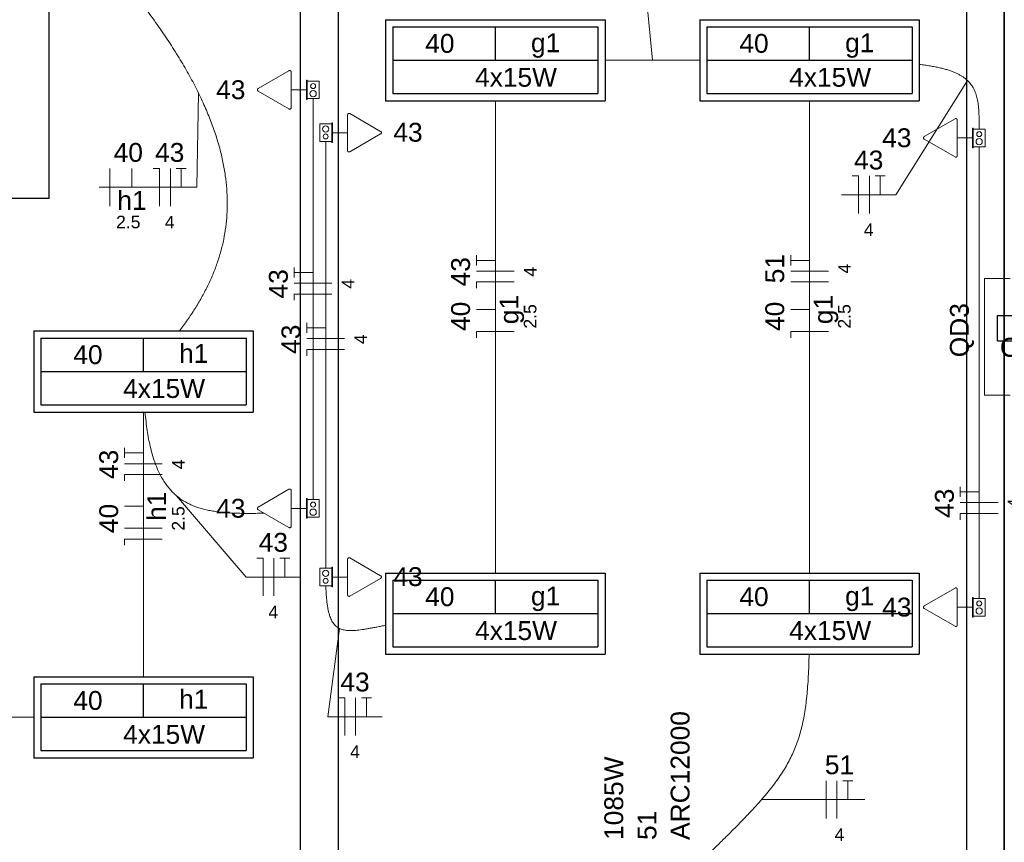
# Model space of a CAD drawing. Header units: millimetres. Extents: x -8 to 220, y -114 to 51.
# Tile 54 of 82: x 29.29 to 33.21, y 37.44 to 40.71. Entities that reach past the tile are written whole.
import ezdxf

# ---------------------------------------------------------------- set-up
doc = ezdxf.new("R2010")
doc.units = ezdxf.units.MM
doc.header["$MEASUREMENT"] = 0
for name, color, linetype in [('Arq-parede-alta', 5, 'Continuous'), ('P-SIMBOL', 5, 'Continuous'), ('parede', 5, 'Continuous')]:
    doc.layers.add(name, color=color, linetype=linetype)
for name, color, linetype, lineweight in [('EL-Condutos', 4, 'Continuous', 5), ('EL-Fios (Fase 1)', 7, 'Continuous', 5), ('EL-Fios (Fase 2)', 7, 'Continuous', 5), ('EL-Fios (Neutro)', 7, 'Continuous', 5), ('EL-Fios (Retorno)', 7, 'Continuous', 5), ('EL-Fios (Terra)', 7, 'Continuous', 5), ('EL-Quadro de distribuição', 7, 'Continuous', 5), ('EL-Textos fios', 7, 'Continuous', 5), ('EL-Tomadas', 4, 'Continuous', 5), ('IFC-Caixa de passagem-Contorno', 44, 'Continuous', 5), ('Textos', 7, 'Continuous', 5)]:
    doc.layers.add(name, color=color, linetype=linetype, lineweight=lineweight)
doc.styles.add('Arial', font='arial.ttf')

msp = doc.modelspace()

# ---------------------------------------------------------------- linework, layer by layer
for p, q in [((33.1828, 39.5315), (33.3828, 39.5315)), ((33.1828, 39.4315), (33.1828, 39.5315)), ((33.1828, 39.4315), (33.3828, 39.4315))]:
    msp.add_line(p, q)
at = {"layer": 'Arq-parede-alta', "color": 8, "ltscale": 0.03}
msp.add_lwpolyline([(29.4098, 39.9968), (29.4098, 41.6468)], dxfattribs=at)
at = {"layer": 'EL-Condutos', "linetype": 'Continuous'}
for points in [[(29.3894, 41.2127), (29.468, 41.1317), (29.5417, 41.0528), (29.6106, 40.9761), (29.6748, 40.9014), (29.7342, 40.8287), (29.789, 40.7579), (29.8393, 40.6889), (29.8851, 40.6218), (29.9266, 40.5564), (29.9638, 40.4926), (29.9967, 40.4305), (30.0256, 40.3699), (30.0503, 40.3108), (30.0711, 40.2531), (30.088, 40.1968), (30.1011, 40.1417), (30.1105, 40.0879), (30.1162, 40.0352), (30.1183, 39.9836), (30.1169, 39.9331), (30.112, 39.8835), (30.1039, 39.8348), (30.0925, 39.787), (30.0779, 39.74), (30.0602, 39.6937), (30.0394, 39.648), (30.0157, 39.603), (29.9892, 39.5584), (29.9599, 39.5143), (29.9278, 39.4707)], [(31.6219, 40.5467), (31.6355, 40.5467), (31.6488, 40.5467), (31.662, 40.5467), (31.675, 40.5467), (31.6878, 40.5467), (31.7004, 40.5467), (31.7129, 40.5467), (31.7253, 40.5467), (31.7376, 40.5467), (31.7497, 40.5467), (31.7619, 40.5467), (31.7739, 40.5467), (31.7859, 40.5467), (31.7978, 40.5467), (31.8098, 40.5467), (31.8217, 40.5467), (31.8337, 40.5467), (31.8457, 40.5467), (31.8577, 40.5467), (31.8698, 40.5467), (31.882, 40.5467), (31.8943, 40.5467), (31.9067, 40.5467), (31.9192, 40.5467), (31.9318, 40.5467), (31.9446, 40.5467), (31.9576, 40.5467), (31.9708, 40.5467), (31.9841, 40.5467), (31.9977, 40.5467)], [(32.8714, 40.5305), (32.8938, 40.5276), (32.9146, 40.5243), (32.9341, 40.5208), (32.9523, 40.517), (32.9691, 40.5128), (32.9848, 40.5083), (32.9992, 40.5034), (33.0125, 40.4982), (33.0246, 40.4926), (33.0358, 40.4866), (33.0459, 40.4803), (33.055, 40.4736), (33.0633, 40.4664), (33.0707, 40.4589), (33.0772, 40.4509), (33.083, 40.4424), (33.0881, 40.4336), (33.0925, 40.4242), (33.0963, 40.4144), (33.0995, 40.4042), (33.1021, 40.3934), (33.1043, 40.3821), (33.106, 40.3704), (33.1074, 40.3581), (33.1084, 40.3453), (33.1091, 40.3319), (33.1096, 40.318), (33.1098, 40.3035), (33.1099, 40.2885), (33.1099, 40.2729)], [(30.4598, 38.7989), (30.4598, 38.8741), (30.4598, 38.9447), (30.4598, 39.0109), (30.4598, 39.0731), (30.4598, 39.1316), (30.4598, 39.1868), (30.4598, 39.2389), (30.4598, 39.2885), (30.4598, 39.3357), (30.4598, 39.3809), (30.4598, 39.4245), (30.4598, 39.4669), (30.4598, 39.5082), (30.4598, 39.549), (30.4598, 39.5894), (30.4598, 39.6299), (30.4598, 39.6709), (30.4598, 39.7125), (30.4598, 39.7553), (30.4598, 39.7994), (30.4598, 39.8453), (30.4598, 39.8934), (30.4598, 39.9438), (30.4598, 39.997), (30.4598, 40.0534), (30.4598, 40.1132), (30.4598, 40.1768), (30.4598, 40.2445), (30.4598, 40.3167), (30.4598, 40.3937)], [(31.1848, 38.5071), (31.1848, 38.5937), (31.1848, 38.6753), (31.1848, 38.7523), (31.1848, 38.8251), (31.1848, 38.894), (31.1848, 38.9594), (31.1848, 39.0215), (31.1848, 39.0809), (31.1848, 39.1377), (31.1848, 39.1925), (31.1848, 39.2455), (31.1848, 39.297), (31.1848, 39.3475), (31.1848, 39.3973), (31.1848, 39.4467), (31.1848, 39.4962), (31.1848, 39.546), (31.1848, 39.5965), (31.1848, 39.648), (31.1848, 39.701), (31.1848, 39.7557), (31.1848, 39.8126), (31.1848, 39.872), (31.1848, 39.9341), (31.1848, 39.9995), (31.1848, 40.0684), (31.1848, 40.1412), (31.1848, 40.2182), (31.1848, 40.2998), (31.1848, 40.3864)], [(32.4348, 40.3864), (32.4348, 40.2998), (32.4348, 40.2182), (32.4348, 40.1412), (32.4348, 40.0684), (32.4348, 39.9995), (32.4348, 39.9341), (32.4348, 39.872), (32.4348, 39.8126), (32.4348, 39.7557), (32.4348, 39.701), (32.4348, 39.648), (32.4348, 39.5965), (32.4348, 39.546), (32.4348, 39.4962), (32.4348, 39.4467), (32.4348, 39.3973), (32.4348, 39.3475), (32.4348, 39.297), (32.4348, 39.2455), (32.4348, 39.1925), (32.4348, 39.1377), (32.4348, 39.0809), (32.4348, 39.0215), (32.4348, 38.9594), (32.4348, 38.894), (32.4348, 38.8251), (32.4348, 38.7523), (32.4348, 38.6753), (32.4348, 38.5937), (32.4348, 38.5071)], [(30.5098, 40.2248), (30.5098, 40.1446), (30.5098, 40.0695), (30.5098, 39.9989), (30.5098, 39.9327), (30.5098, 39.8704), (30.5098, 39.8116), (30.5098, 39.7561), (30.5098, 39.7033), (30.5098, 39.6531), (30.5098, 39.6049), (30.5098, 39.5585), (30.5098, 39.5135), (30.5098, 39.4695), (30.5098, 39.4262), (30.5098, 39.3832), (30.5098, 39.3401), (30.5098, 39.2966), (30.5098, 39.2523), (30.5098, 39.2068), (30.5098, 39.1599), (30.5098, 39.111), (30.5098, 39.06), (30.5098, 39.0063), (30.5098, 38.9497), (30.5098, 38.8898), (30.5098, 38.8261), (30.5098, 38.7585), (30.5098, 38.6864), (30.5098, 38.6096), (30.5098, 38.5276)], [(33.1098, 40.2031), (33.1098, 40.1163), (33.1098, 40.0349), (33.1098, 39.9586), (33.1098, 39.887), (33.1098, 39.8196), (33.1098, 39.7562), (33.1098, 39.6963), (33.1098, 39.6395), (33.1098, 39.5855), (33.1098, 39.5338), (33.1098, 39.4841), (33.1098, 39.436), (33.1098, 39.3892), (33.1098, 39.3431), (33.1098, 39.2976), (33.1098, 39.252), (33.1098, 39.2062), (33.1098, 39.1596), (33.1098, 39.112), (33.1098, 39.0629), (33.1098, 39.0119), (33.1098, 38.9587), (33.1098, 38.9028), (33.1098, 38.844), (33.1098, 38.7817), (33.1098, 38.7157), (33.1098, 38.6455), (33.1098, 38.5707), (33.1098, 38.491), (33.1098, 38.406)], [(29.7848, 38.0945), (29.7848, 38.1416), (29.7848, 38.1861), (29.7848, 38.2284), (29.7848, 38.2686), (29.7848, 38.3068), (29.7848, 38.3433), (29.7848, 38.3782), (29.7848, 38.4117), (29.7848, 38.444), (29.7848, 38.4753), (29.7848, 38.5056), (29.7848, 38.5353), (29.7848, 38.5644), (29.7848, 38.5932), (29.7848, 38.6218), (29.7848, 38.6504), (29.7848, 38.6791), (29.7848, 38.7083), (29.7848, 38.7379), (29.7848, 38.7683), (29.7848, 38.7995), (29.7848, 38.8318), (29.7848, 38.8653), (29.7848, 38.9002), (29.7848, 38.9367), (29.7848, 38.9749), (29.7848, 39.0151), (29.7848, 39.0574), (29.7848, 39.102), (29.7848, 39.149)], [(29.7911, 39.1482), (29.7949, 39.1103), (29.7996, 39.0749), (29.8052, 39.0418), (29.8118, 39.011), (29.8191, 38.9823), (29.8274, 38.9557), (29.8365, 38.9312), (29.8464, 38.9085), (29.8572, 38.8878), (29.8689, 38.8688), (29.8813, 38.8516), (29.8946, 38.836), (29.9087, 38.8219), (29.9236, 38.8093), (29.9393, 38.7981), (29.9558, 38.7883), (29.973, 38.7797), (29.9911, 38.7722), (30.0099, 38.7659), (30.0294, 38.7605), (30.0497, 38.7561), (30.0708, 38.7526), (30.0925, 38.7498), (30.115, 38.7478), (30.1382, 38.7463), (30.1622, 38.7455), (30.1868, 38.7451), (30.2121, 38.745), (30.2381, 38.7454), (30.2648, 38.7459)], [(30.5105, 38.4575), (30.5112, 38.4376), (30.5123, 38.4191), (30.5137, 38.402), (30.5155, 38.3863), (30.5177, 38.3718), (30.5202, 38.3586), (30.5231, 38.3465), (30.5265, 38.3356), (30.5304, 38.3259), (30.5346, 38.3172), (30.5394, 38.3095), (30.5447, 38.3028), (30.5505, 38.297), (30.5569, 38.2921), (30.5638, 38.2881), (30.5713, 38.2849), (30.5794, 38.2825), (30.5882, 38.2807), (30.5975, 38.2797), (30.6075, 38.2792), (30.6182, 38.2794), (30.6296, 38.2801), (30.6417, 38.2813), (30.6546, 38.283), (30.6682, 38.2851), (30.6825, 38.2875), (30.6977, 38.2903), (30.7136, 38.2933), (30.7304, 38.2966), (30.7481, 38.3001)], [(31.8023, 37.164), (31.8543, 37.2155), (31.9033, 37.2638), (31.9496, 37.3091), (31.9931, 37.3516), (32.0339, 37.3915), (32.0722, 37.429), (32.1079, 37.4644), (32.1413, 37.4979), (32.1723, 37.5296), (32.201, 37.5599), (32.2276, 37.5888), (32.2522, 37.6167), (32.2747, 37.6438), (32.2953, 37.6703), (32.3141, 37.6963), (32.3311, 37.7222), (32.3465, 37.7481), (32.3603, 37.7742), (32.3726, 37.8008), (32.3835, 37.828), (32.3931, 37.8562), (32.4014, 37.8855), (32.4086, 37.9161), (32.4147, 37.9483), (32.4198, 37.9822), (32.424, 38.0181), (32.4273, 38.0562), (32.43, 38.0968), (32.4319, 38.14), (32.4333, 38.186)], [(28.9719, 37.9343), (28.9855, 37.9343), (28.9988, 37.9343), (29.012, 37.9343), (29.025, 37.9343), (29.0378, 37.9343), (29.0504, 37.9343), (29.0629, 37.9343), (29.0753, 37.9343), (29.0876, 37.9343), (29.0997, 37.9343), (29.1119, 37.9343), (29.1239, 37.9343), (29.1359, 37.9343), (29.1478, 37.9343), (29.1598, 37.9343), (29.1717, 37.9343), (29.1837, 37.9343), (29.1957, 37.9343), (29.2077, 37.9343), (29.2198, 37.9343), (29.232, 37.9343), (29.2443, 37.9343), (29.2567, 37.9343), (29.2692, 37.9343), (29.2818, 37.9343), (29.2946, 37.9343), (29.3076, 37.9343), (29.3208, 37.9343), (29.3341, 37.9343), (29.3477, 37.9343)]]:
    msp.add_spline(points, degree=3, dxfattribs=at)
at = {"layer": 'EL-Fios (Fase 1)'}
for p, q in [((29.6516, 39.9671), (29.6516, 40.1171)), ((29.8917, 39.9671), (29.8917, 40.1171)), ((32.6728, 39.9369), (32.6728, 40.0869)), ((31.2598, 39.7083), (31.1098, 39.7083)), ((30.5348, 39.6603), (30.3848, 39.6603)), ((32.5098, 39.6655), (32.3598, 39.6655)), ((30.5848, 39.4401), (30.4348, 39.4401)), ((29.8598, 38.9425), (29.7098, 38.9425)), ((33.1848, 38.7878), (33.0348, 38.7878)), ((29.8598, 38.686), (29.7098, 38.686)), ((30.304, 38.4168), (30.304, 38.5668)), ((30.6289, 37.8615), (30.6289, 38.0115)), ((32.5012, 37.5322), (32.5012, 37.6822))]:
    msp.add_line(p, q, dxfattribs=at)
at = {"layer": 'EL-Fios (Fase 2)'}
for p, q in [((32.5098, 39.7083), (32.3598, 39.7083)), ((32.544, 37.5322), (32.544, 37.6822))]:
    msp.add_line(p, q, dxfattribs=at)
at = {"layer": 'EL-Fios (Neutro)'}
for p, q in [((29.8239, 40.1171), (29.8489, 40.1171)), ((29.8489, 39.9671), (29.8489, 40.1171)), ((32.605, 40.0869), (32.63, 40.0869)), ((32.63, 39.9369), (32.63, 40.0869)), ((31.2598, 39.6655), (31.1098, 39.6655)), ((31.1098, 39.6405), (31.1098, 39.6655)), ((30.5348, 39.6174), (30.3848, 39.6174)), ((30.3848, 39.5924), (30.3848, 39.6174)), ((31.2598, 39.4682), (31.1098, 39.4682)), ((31.1098, 39.4432), (31.1098, 39.4682)), ((32.5098, 39.4682), (32.3598, 39.4682)), ((32.3598, 39.4432), (32.3598, 39.4682)), ((30.5848, 39.3972), (30.4348, 39.3972)), ((30.4348, 39.3722), (30.4348, 39.3972)), ((29.8598, 38.8996), (29.7098, 38.8996)), ((29.7098, 38.8746), (29.7098, 38.8996)), ((33.1848, 38.745), (33.0348, 38.745)), ((33.0348, 38.72), (33.0348, 38.745)), ((29.8598, 38.6432), (29.7098, 38.6432)), ((29.7098, 38.6182), (29.7098, 38.6432)), ((30.2361, 38.5668), (30.2611, 38.5668)), ((30.2611, 38.4168), (30.2611, 38.5668)), ((30.561, 38.0115), (30.586, 38.0115)), ((30.586, 37.8615), (30.586, 38.0115))]:
    msp.add_line(p, q, dxfattribs=at)
at = {"layer": 'EL-Fios (Retorno)'}
for p, q in [((29.7391, 40.0421), (29.7391, 40.1171)), ((31.1848, 39.5557), (31.1098, 39.5557)), ((32.4348, 39.5557), (32.3598, 39.5557)), ((29.7848, 38.7735), (29.7098, 38.7735))]:
    msp.add_line(p, q, dxfattribs=at)
at = {"layer": 'EL-Fios (Terra)'}
for points in [[(29.9346, 40.0421), (29.9346, 40.1171), (29.9146, 40.1171), (29.9546, 40.1171)], [(32.7157, 40.0119), (32.7157, 40.0869), (32.6957, 40.0869), (32.7357, 40.0869)], [(31.1848, 39.7512), (31.1098, 39.7512), (31.1098, 39.7312), (31.1098, 39.7712)], [(32.4348, 39.7512), (32.3598, 39.7512), (32.3598, 39.7312), (32.3598, 39.7712)], [(30.4598, 39.7032), (30.3848, 39.7032), (30.3848, 39.6832), (30.3848, 39.7232)], [(30.5098, 39.4829), (30.4348, 39.4829), (30.4348, 39.4629), (30.4348, 39.5029)], [(29.7848, 38.9854), (29.7098, 38.9854), (29.7098, 38.9654), (29.7098, 39.0054)], [(33.1098, 38.8307), (33.0348, 38.8307), (33.0348, 38.8107), (33.0348, 38.8507)], [(30.3468, 38.4918), (30.3468, 38.5668), (30.3268, 38.5668), (30.3668, 38.5668)], [(30.6717, 37.9365), (30.6717, 38.0115), (30.6517, 38.0115), (30.6917, 38.0115)], [(32.5869, 37.6072), (32.5869, 37.6822), (32.5669, 37.6822), (32.6069, 37.6822)]]:
    msp.add_lwpolyline(points, dxfattribs=at)
at = {"layer": 'EL-Quadro de distribuição'}
for p, q in [((33.1316, 39.6787), (33.2336, 39.6787)), ((33.1316, 39.2147), (33.1316, 39.6787)), ((33.2336, 39.2147), (33.1316, 39.2147))]:
    msp.add_line(p, q, dxfattribs=at)
at = {"layer": 'EL-Textos fios'}
for p, q in [((31.8098, 40.5467), (31.772, 40.9519)), ((33.0632, 40.4665), (32.7785, 40.0119)), ((30.004, 40.4159), (29.9974, 40.0421)), ((29.6087, 40.0421), (29.9974, 40.0421)), ((32.5621, 40.0119), (32.7785, 40.0119)), ((29.916, 38.8155), (30.1933, 38.4918)), ((30.1933, 38.4918), (30.4097, 38.4918)), ((30.5646, 38.2877), (30.5182, 37.9365)), ((30.5182, 37.9365), (30.7346, 37.9365)), ((32.2439, 37.6072), (32.4529, 37.6072)), ((32.4529, 37.6072), (32.6551, 37.6072))]:
    msp.add_line(p, q, dxfattribs=at)
at = {"layer": 'EL-Tomadas'}
for p, q in [((30.2411, 40.4345), (30.3638, 40.5054)), ((30.3728, 40.5002), (30.3727, 40.3585)), ((30.3727, 40.4293), (30.433, 40.4293)), ((30.3637, 40.3533), (30.2411, 40.4241)), ((30.5968, 40.1881), (30.5969, 40.3297)), ((30.6059, 40.3349), (30.7285, 40.2641)), ((32.8911, 40.2434), (33.0138, 40.3142)), ((33.0228, 40.309), (33.0227, 40.1674)), ((30.5969, 40.2589), (30.5366, 40.2589)), ((30.7285, 40.2537), (30.6058, 40.1829)), ((33.0137, 40.1622), (32.8911, 40.233)), ((33.0227, 40.2382), (33.083, 40.2382)), ((30.2411, 38.7702), (30.3638, 38.841)), ((30.3728, 38.8358), (30.3727, 38.6942)), ((30.3637, 38.689), (30.2411, 38.7598)), ((30.3727, 38.765), (30.433, 38.765)), ((30.5968, 38.4213), (30.5969, 38.5629)), ((30.6059, 38.5681), (30.7285, 38.4973)), ((30.5969, 38.4921), (30.5366, 38.4921)), ((30.7285, 38.4869), (30.6058, 38.4161)), ((32.8911, 38.3773), (33.0138, 38.4482)), ((33.0228, 38.443), (33.0227, 38.3013)), ((33.0137, 38.2961), (32.8911, 38.3669)), ((33.0227, 38.3721), (33.083, 38.3721))]:
    msp.add_line(p, q, dxfattribs=at)
for points in [[(30.3728, 40.5002), (30.3727, 40.5009), (30.3726, 40.5015), (30.3724, 40.5022), (30.3721, 40.5029), (30.3718, 40.5035), (30.3714, 40.504), (30.3709, 40.5045), (30.3703, 40.505), (30.3698, 40.5054), (30.3691, 40.5057), (30.3685, 40.5059), (30.3678, 40.5061), (30.3671, 40.5062), (30.3664, 40.5062), (30.3657, 40.5061), (30.365, 40.5059), (30.3644, 40.5057), (30.3638, 40.5054)], [(30.2411, 40.4345), (30.2405, 40.4341), (30.2399, 40.4337), (30.2395, 40.4332), (30.2391, 40.4326), (30.2387, 40.432), (30.2384, 40.4314), (30.2382, 40.4307), (30.2381, 40.43), (30.2381, 40.4293), (30.2381, 40.4286), (30.2382, 40.4279), (30.2384, 40.4273), (30.2387, 40.4266), (30.2391, 40.426), (30.2395, 40.4255), (30.2399, 40.425), (30.2405, 40.4245), (30.2411, 40.4241)], [(30.3637, 40.3533), (30.3643, 40.353), (30.365, 40.3528), (30.3656, 40.3526), (30.3663, 40.3525), (30.367, 40.3525), (30.3677, 40.3526), (30.3684, 40.3528), (30.3691, 40.353), (30.3697, 40.3533), (30.3703, 40.3537), (30.3708, 40.3542), (30.3713, 40.3547), (30.3717, 40.3552), (30.3721, 40.3558), (30.3723, 40.3565), (30.3725, 40.3571), (30.3726, 40.3578), (30.3727, 40.3585)], [(30.6059, 40.3349), (30.6053, 40.3352), (30.6046, 40.3355), (30.6039, 40.3356), (30.6032, 40.3357), (30.6026, 40.3357), (30.6019, 40.3356), (30.6012, 40.3355), (30.6005, 40.3352), (30.5999, 40.3349), (30.5993, 40.3345), (30.5988, 40.3341), (30.5983, 40.3336), (30.5979, 40.333), (30.5975, 40.3324), (30.5973, 40.3318), (30.5971, 40.3311), (30.5969, 40.3304), (30.5969, 40.3297)], [(33.0228, 40.309), (33.0227, 40.3097), (33.0226, 40.3104), (33.0224, 40.3111), (33.0221, 40.3117), (33.0218, 40.3123), (33.0214, 40.3129), (33.0209, 40.3134), (33.0203, 40.3139), (33.0198, 40.3142), (33.0191, 40.3146), (33.0185, 40.3148), (33.0178, 40.315), (33.0171, 40.315), (33.0164, 40.315), (33.0157, 40.315), (33.015, 40.3148), (33.0144, 40.3146), (33.0138, 40.3142)], [(30.7285, 40.2537), (30.7291, 40.2541), (30.7296, 40.2546), (30.7301, 40.2551), (30.7305, 40.2556), (30.7309, 40.2562), (30.7312, 40.2569), (30.7314, 40.2575), (30.7315, 40.2582), (30.7315, 40.2589), (30.7315, 40.2596), (30.7314, 40.2603), (30.7312, 40.261), (30.7309, 40.2616), (30.7305, 40.2622), (30.7301, 40.2628), (30.7296, 40.2633), (30.7291, 40.2637), (30.7285, 40.2641)], [(32.8911, 40.2434), (32.8905, 40.243), (32.8899, 40.2426), (32.8895, 40.2421), (32.8891, 40.2415), (32.8887, 40.2409), (32.8884, 40.2403), (32.8882, 40.2396), (32.8881, 40.2389), (32.8881, 40.2382), (32.8881, 40.2375), (32.8882, 40.2368), (32.8884, 40.2362), (32.8887, 40.2355), (32.8891, 40.2349), (32.8895, 40.2344), (32.8899, 40.2338), (32.8905, 40.2334), (32.8911, 40.233)], [(30.5968, 40.1881), (30.5969, 40.1874), (30.597, 40.1867), (30.5972, 40.186), (30.5975, 40.1854), (30.5978, 40.1848), (30.5982, 40.1842), (30.5987, 40.1837), (30.5992, 40.1833), (30.5998, 40.1829), (30.6005, 40.1826), (30.6011, 40.1823), (30.6018, 40.1822), (30.6025, 40.1821), (30.6032, 40.1821), (30.6039, 40.1822), (30.6046, 40.1823), (30.6052, 40.1826), (30.6058, 40.1829)], [(33.0137, 40.1622), (33.0143, 40.1619), (33.015, 40.1617), (33.0156, 40.1615), (33.0163, 40.1614), (33.017, 40.1614), (33.0177, 40.1615), (33.0184, 40.1617), (33.0191, 40.1619), (33.0197, 40.1622), (33.0203, 40.1626), (33.0208, 40.1631), (33.0213, 40.1636), (33.0217, 40.1641), (33.0221, 40.1647), (33.0223, 40.1654), (33.0225, 40.166), (33.0226, 40.1667), (33.0227, 40.1674)], [(30.3728, 38.8358), (30.3727, 38.8365), (30.3726, 38.8372), (30.3724, 38.8378), (30.3721, 38.8385), (30.3718, 38.8391), (30.3714, 38.8396), (30.3709, 38.8402), (30.3703, 38.8406), (30.3698, 38.841), (30.3691, 38.8413), (30.3685, 38.8415), (30.3678, 38.8417), (30.3671, 38.8418), (30.3664, 38.8418), (30.3657, 38.8417), (30.365, 38.8415), (30.3644, 38.8413), (30.3638, 38.841)], [(30.2411, 38.7702), (30.2405, 38.7698), (30.2399, 38.7693), (30.2395, 38.7688), (30.2391, 38.7683), (30.2387, 38.7677), (30.2384, 38.767), (30.2382, 38.7663), (30.2381, 38.7657), (30.2381, 38.765), (30.2381, 38.7643), (30.2382, 38.7636), (30.2384, 38.7629), (30.2387, 38.7623), (30.2391, 38.7617), (30.2395, 38.7611), (30.2399, 38.7606), (30.2405, 38.7601), (30.2411, 38.7598)], [(30.3637, 38.689), (30.3643, 38.6887), (30.365, 38.6884), (30.3656, 38.6883), (30.3663, 38.6882), (30.367, 38.6882), (30.3677, 38.6883), (30.3684, 38.6884), (30.3691, 38.6887), (30.3697, 38.689), (30.3703, 38.6894), (30.3708, 38.6898), (30.3713, 38.6903), (30.3717, 38.6909), (30.3721, 38.6915), (30.3723, 38.6921), (30.3725, 38.6928), (30.3726, 38.6935), (30.3727, 38.6942)], [(30.6059, 38.5681), (30.6053, 38.5684), (30.6046, 38.5687), (30.6039, 38.5688), (30.6032, 38.5689), (30.6026, 38.5689), (30.6019, 38.5688), (30.6012, 38.5687), (30.6005, 38.5684), (30.5999, 38.5681), (30.5993, 38.5677), (30.5988, 38.5673), (30.5983, 38.5668), (30.5979, 38.5662), (30.5975, 38.5656), (30.5973, 38.565), (30.5971, 38.5643), (30.5969, 38.5636), (30.5969, 38.5629)], [(30.7285, 38.4869), (30.7291, 38.4873), (30.7296, 38.4878), (30.7301, 38.4883), (30.7305, 38.4888), (30.7309, 38.4894), (30.7312, 38.4901), (30.7314, 38.4907), (30.7315, 38.4914), (30.7315, 38.4921), (30.7315, 38.4928), (30.7314, 38.4935), (30.7312, 38.4942), (30.7309, 38.4948), (30.7305, 38.4954), (30.7301, 38.496), (30.7296, 38.4965), (30.7291, 38.4969), (30.7285, 38.4973)], [(33.0228, 38.443), (33.0227, 38.4437), (33.0226, 38.4443), (33.0224, 38.445), (33.0221, 38.4457), (33.0218, 38.4463), (33.0214, 38.4468), (33.0209, 38.4473), (33.0203, 38.4478), (33.0198, 38.4482), (33.0191, 38.4485), (33.0185, 38.4487), (33.0178, 38.4489), (33.0171, 38.449), (33.0164, 38.449), (33.0157, 38.4489), (33.015, 38.4487), (33.0144, 38.4485), (33.0138, 38.4482)], [(30.5968, 38.4213), (30.5969, 38.4206), (30.597, 38.4199), (30.5972, 38.4192), (30.5975, 38.4186), (30.5978, 38.418), (30.5982, 38.4174), (30.5987, 38.4169), (30.5992, 38.4165), (30.5998, 38.4161), (30.6005, 38.4158), (30.6011, 38.4155), (30.6018, 38.4154), (30.6025, 38.4153), (30.6032, 38.4153), (30.6039, 38.4154), (30.6046, 38.4155), (30.6052, 38.4158), (30.6058, 38.4161)], [(32.8911, 38.3773), (32.8905, 38.3769), (32.8899, 38.3765), (32.8895, 38.376), (32.8891, 38.3754), (32.8887, 38.3748), (32.8884, 38.3742), (32.8882, 38.3735), (32.8881, 38.3728), (32.8881, 38.3721), (32.8881, 38.3714), (32.8882, 38.3707), (32.8884, 38.3701), (32.8887, 38.3694), (32.8891, 38.3688), (32.8895, 38.3683), (32.8899, 38.3678), (32.8905, 38.3673), (32.8911, 38.3669)], [(33.0137, 38.2961), (33.0143, 38.2958), (33.015, 38.2956), (33.0156, 38.2954), (33.0163, 38.2953), (33.017, 38.2953), (33.0177, 38.2954), (33.0184, 38.2956), (33.0191, 38.2958), (33.0197, 38.2961), (33.0203, 38.2965), (33.0208, 38.297), (33.0213, 38.2975), (33.0217, 38.298), (33.0221, 38.2986), (33.0223, 38.2993), (33.0225, 38.2999), (33.0226, 38.3006), (33.0227, 38.3013)]]:
    msp.add_lwpolyline(points, dxfattribs=at)
at = {"layer": 'IFC-Caixa de passagem-Contorno'}
for p, q in [((30.433, 40.4683), (30.433, 40.3903)), ((30.433, 40.4683), (30.436, 40.4683)), ((30.436, 40.4683), (30.436, 40.3903)), ((30.436, 40.4643), (30.4835, 40.4643)), ((30.4835, 40.4643), (30.4835, 40.3943)), ((30.433, 40.3903), (30.436, 40.3903)), ((30.436, 40.3943), (30.4835, 40.3943)), ((30.4861, 40.2239), (30.4861, 40.2939)), ((30.5336, 40.2939), (30.4861, 40.2939)), ((30.5336, 40.2199), (30.5336, 40.2979)), ((30.5366, 40.2979), (30.5336, 40.2979)), ((30.5366, 40.2199), (30.5366, 40.2979)), ((33.083, 40.2772), (33.083, 40.1992)), ((33.083, 40.2772), (33.086, 40.2772)), ((33.086, 40.2772), (33.086, 40.1992)), ((33.086, 40.2732), (33.1335, 40.2732)), ((33.1335, 40.2732), (33.1335, 40.2032)), ((30.5336, 40.2239), (30.4861, 40.2239)), ((30.5366, 40.2199), (30.5336, 40.2199)), ((33.083, 40.1992), (33.086, 40.1992)), ((33.086, 40.2032), (33.1335, 40.2032)), ((30.433, 38.804), (30.433, 38.726)), ((30.433, 38.804), (30.436, 38.804)), ((30.436, 38.804), (30.436, 38.726)), ((30.436, 38.8), (30.4835, 38.8)), ((30.4835, 38.8), (30.4835, 38.73)), ((30.433, 38.726), (30.436, 38.726)), ((30.436, 38.73), (30.4835, 38.73)), ((30.4861, 38.4571), (30.4861, 38.5271)), ((30.5336, 38.5271), (30.4861, 38.5271)), ((30.5336, 38.4531), (30.5336, 38.5311)), ((30.5366, 38.5311), (30.5336, 38.5311)), ((30.5366, 38.4531), (30.5366, 38.5311)), ((30.5336, 38.4571), (30.4861, 38.4571)), ((30.5366, 38.4531), (30.5336, 38.4531)), ((33.083, 38.4111), (33.083, 38.3331)), ((33.083, 38.4111), (33.086, 38.4111)), ((33.086, 38.4111), (33.086, 38.3331)), ((33.086, 38.4071), (33.1335, 38.4071)), ((33.1335, 38.4071), (33.1335, 38.3371)), ((33.083, 38.3331), (33.086, 38.3331)), ((33.086, 38.3371), (33.1335, 38.3371))]:
    msp.add_line(p, q, dxfattribs=at)
for centre, radius in [((30.4598, 40.4443), 0.00995), ((30.4598, 40.4143), 0.0125), ((30.5098, 40.2739), 0.0125), ((30.5098, 40.2439), 0.00995), ((33.1098, 40.2232), 0.0125), ((33.1098, 40.2532), 0.00995), ((30.4598, 38.78), 0.00995), ((30.4598, 38.75), 0.0125), ((30.5098, 38.5071), 0.0125), ((30.5098, 38.4771), 0.00995), ((33.1098, 38.3871), 0.00995), ((33.1098, 38.3571), 0.0125)]:
    msp.add_circle(centre, radius, dxfattribs=at)
at = {"layer": 'P-SIMBOL'}
for p, q in [((30.748, 40.708), (31.6216, 40.708)), ((30.748, 40.708), (30.748, 40.3855)), ((31.6216, 40.708), (31.6216, 40.3855)), ((31.998, 40.708), (32.8716, 40.708)), ((31.998, 40.708), (31.998, 40.3855)), ((32.8716, 40.708), (32.8716, 40.3855)), ((30.7768, 40.6792), (31.5928, 40.6792)), ((30.7768, 40.6792), (30.7768, 40.4142)), ((31.1848, 40.5467), (31.1848, 40.6792)), ((31.5928, 40.6792), (31.5928, 40.4142)), ((32.0268, 40.6792), (32.8428, 40.6792)), ((32.0268, 40.6792), (32.0268, 40.4142)), ((32.4348, 40.5467), (32.4348, 40.6792)), ((32.8428, 40.6792), (32.8428, 40.4142)), ((30.7768, 40.5467), (31.5928, 40.5467)), ((32.0268, 40.5467), (32.8428, 40.5467)), ((30.7768, 40.4142), (31.5928, 40.4142)), ((32.0268, 40.4142), (32.8428, 40.4142)), ((30.748, 40.3855), (31.6216, 40.3855)), ((31.998, 40.3855), (32.8716, 40.3855)), ((29.348, 39.4705), (30.2216, 39.4705)), ((29.348, 39.4705), (29.348, 39.148)), ((30.2216, 39.4705), (30.2216, 39.148)), ((29.3768, 39.4418), (30.1928, 39.4418)), ((29.3768, 39.4418), (29.3768, 39.1768)), ((29.7848, 39.3093), (29.7848, 39.4418)), ((30.1928, 39.4418), (30.1928, 39.1768)), ((29.3768, 39.3093), (30.1928, 39.3093)), ((29.3768, 39.1768), (30.1928, 39.1768)), ((29.348, 39.148), (30.2216, 39.148)), ((30.748, 38.508), (31.6216, 38.508)), ((30.748, 38.508), (30.748, 38.1855)), ((30.7768, 38.4792), (31.5928, 38.4792)), ((30.7768, 38.4792), (30.7768, 38.2142)), ((31.1848, 38.3467), (31.1848, 38.4792)), ((31.5928, 38.4792), (31.5928, 38.2142)), ((31.6216, 38.508), (31.6216, 38.1855)), ((31.998, 38.508), (32.8716, 38.508)), ((31.998, 38.508), (31.998, 38.1855)), ((32.0268, 38.4792), (32.8428, 38.4792)), ((32.0268, 38.4792), (32.0268, 38.2142)), ((32.4348, 38.3467), (32.4348, 38.4792)), ((32.8428, 38.4792), (32.8428, 38.2142)), ((32.8716, 38.508), (32.8716, 38.1855)), ((30.7768, 38.3467), (31.5928, 38.3467)), ((32.0268, 38.3467), (32.8428, 38.3467)), ((30.7768, 38.2142), (31.5928, 38.2142)), ((32.0268, 38.2142), (32.8428, 38.2142)), ((30.748, 38.1855), (31.6216, 38.1855)), ((31.998, 38.1855), (32.8716, 38.1855)), ((29.348, 38.0955), (30.2216, 38.0955)), ((29.348, 38.0955), (29.348, 37.773)), ((30.2216, 38.0955), (30.2216, 37.773)), ((29.3768, 38.0668), (30.1928, 38.0668)), ((29.3768, 38.0668), (29.3768, 37.8018)), ((29.7848, 37.9343), (29.7848, 38.0668)), ((30.1928, 38.0668), (30.1928, 37.8018)), ((29.3768, 37.9343), (30.1928, 37.9343)), ((29.348, 37.773), (30.2216, 37.773)), ((29.3768, 37.8018), (30.1928, 37.8018))]:
    msp.add_line(p, q, dxfattribs=at)
at = {"layer": 'parede', "color": 8}
for p, q in [((33.2098, 41.7968), (33.2098, 37.0967)), ((33.2098, 37.2467), (33.2098, 41.6468)), ((29.4098, 39.9968), (27.9098, 39.9968))]:
    msp.add_line(p, q, dxfattribs=at)
for points in [[(30.81, 37.0968), (30.1598, 37.0968), (30.1598, 37.2468), (30.4098, 37.2468), (30.4098, 41.6468)], [(30.5598, 41.6468), (30.5598, 37.2468), (30.81, 37.2468)], [(33.0598, 41.6468), (33.0598, 37.2467), (32.8098, 37.2467)]]:
    msp.add_lwpolyline(points, dxfattribs=at)

# ---------------------------------------------------------------- texts
at = {"layer": 'EL-Textos fios', "attachment_point": 8, "line_spacing_factor": 0.6, "style": 'Arial'}
for s, insert, char_height, width in [('40', (29.7244, 40.1418), 0.075, 0.233003), ('43', (29.8892, 40.1418), 0.075, 0.233003), ('43', (32.6703, 40.1116), 0.075, 0.233003), ('h1', (29.7391, 39.9521), 0.075, 0.233003), ('2.5', (29.7244, 39.8781), 0.05, 0.194131), ('4', (29.8892, 39.8781), 0.05, 0.077668), ('4', (32.6703, 39.8479), 0.05, 0.077668), ('43', (30.3015, 38.5915), 0.075, 0.233003), ('4', (30.3015, 38.3278), 0.05, 0.077668), ('43', (30.6264, 38.0362), 0.075, 0.233003), ('4', (30.6264, 37.7725), 0.05, 0.077668), ('51', (32.554, 37.7069), 0.075, 0.233003), ('4', (32.554, 37.4432), 0.05, 0.077668)]:
    msp.add_mtext(s, dxfattribs=dict(at, insert=insert, char_height=char_height, width=width))
at = {"layer": 'EL-Textos fios', "attachment_point": 8, "rotation": 90.0002, "line_spacing_factor": 0.6, "style": 'Arial'}
for s, insert, char_height, width in [('51', (32.335, 39.7183), 0.075, 0.233003), ('43', (31.085, 39.7058), 0.075, 0.233003), ('4', (32.5988, 39.7183), 0.05, 0.077668), ('43', (30.36, 39.6578), 0.075, 0.233003), ('4', (31.3488, 39.7058), 0.05, 0.077668), ('4', (30.6238, 39.6578), 0.05, 0.077668), ('g1', (31.2995, 39.5557), 0.075, 0.233003), ('g1', (32.5495, 39.5557), 0.075, 0.233003), ('40', (31.085, 39.5285), 0.075, 0.233003), ('2.5', (31.3488, 39.5285), 0.05, 0.194131), ('40', (32.335, 39.5285), 0.075, 0.233003), ('2.5', (32.5988, 39.5285), 0.05, 0.194131), ('43', (30.41, 39.4376), 0.075, 0.233003), ('4', (30.6738, 39.4376), 0.05, 0.077668), ('43', (29.685, 38.94), 0.075, 0.233003), ('4', (29.9488, 38.94), 0.05, 0.077668), ('h1', (29.8748, 38.7735), 0.075, 0.233003), ('43', (33.01, 38.7853), 0.075, 0.233003), ('4', (33.2738, 38.7853), 0.05, 0.077668), ('40', (29.685, 38.725), 0.075, 0.233003), ('2.5', (29.9488, 38.725), 0.05, 0.194131)]:
    msp.add_mtext(s, dxfattribs=dict(at, insert=insert, char_height=char_height, width=width))
at = {"layer": 'Textos', "char_height": 0.075, "line_spacing_factor": 0.6, "style": 'Arial'}
for s, insert, width, attachment_point in [('40', (30.9057, 40.5753), 0.233003, 7), ('40', (32.1557, 40.5753), 0.233003, 7), ('g1', (31.3265, 40.5563), 0.233003, 7), ('g1', (32.5765, 40.5563), 0.233003, 7), ('4x15W', (31.104, 40.4406), 0.652134, 7), ('4x15W', (32.354, 40.4406), 0.652134, 7), ('43', (30.1905, 40.3912), 0.233003, 9), ('43', (30.7791, 40.222), 0.233003, 7), ('43', (32.8405, 40.2001), 0.233003, 9), ('CIV', (33.2795, 39.3671), 0.34939, 8), ('40', (29.5057, 39.3378), 0.233003, 7), ('h1', (29.9265, 39.3436), 0.233003, 7), ('4x15W', (29.704, 39.2031), 0.652134, 7), ('43', (30.1905, 38.7269), 0.233003, 9), ('43', (30.7791, 38.4552), 0.233003, 7), ('40', (30.9057, 38.3753), 0.233003, 7), ('40', (32.1557, 38.3753), 0.233003, 7), ('g1', (31.3265, 38.3563), 0.233003, 7), ('g1', (32.5765, 38.3563), 0.233003, 7), ('43', (32.8405, 38.334), 0.233003, 9), ('4x15W', (31.104, 38.2406), 0.652134, 7), ('4x15W', (32.354, 38.2406), 0.652134, 7), ('40', (29.5057, 37.9628), 0.233003, 7), ('h1', (29.9265, 37.9686), 0.233003, 7), ('4x15W', (29.704, 37.8281), 0.652134, 7)]:
    msp.add_mtext(s, dxfattribs=dict(at, insert=insert, width=width, attachment_point=attachment_point))
at = {"layer": 'Textos', "char_height": 0.075, "attachment_point": 7, "line_spacing_factor": 0.6, "style": 'Arial'}
for s, insert, width, rotation in [('QD3', (33.0892, 39.3658), 0.430907, 90), ('ARC12000', (31.9585, 37.4466), 1.025076, 90.0002), ('1085W', (31.6945, 37.4466), 0.663796, 90.0002), ('51', (31.8266, 37.4466), 0.233003, 90.0002)]:
    msp.add_mtext(s, dxfattribs=dict(at, insert=insert, width=width, rotation=rotation))

doc.saveas('drawing.dxf')
